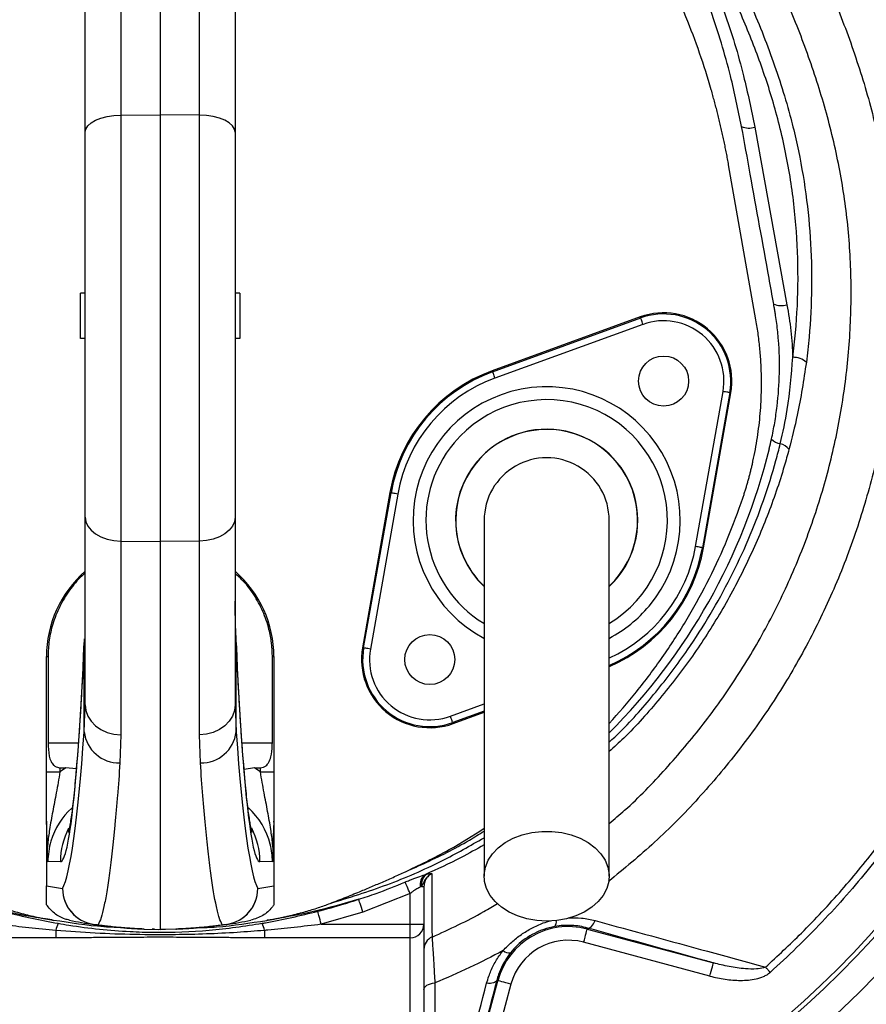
# Model space of a CAD drawing. Extents: x 36 to 632, y 43 to 1270.
# Tile 12 of 15: x 303 to 490, y 844 to 1060. Entities that reach past the tile are written whole.
import ezdxf

# ---------------------------------------------------------------- set-up
doc = ezdxf.new("R2010")
doc.units = 0
doc.layers.get('0').update_dxf_attribs({"linetype": 'CONTINUOUS'})

msp = doc.modelspace()

# ---------------------------------------------------------------- linework, layer by layer
at = {"color": 7, "linetype": 'CONTINUOUS'}
for p, q in [((334.29, 1150.03), (334.29, 1039.24)), ((325.66, 1107.68), (325.66, 1039.17)), ((342.93, 1039.17), (342.93, 1107.68)), ((317.79, 1035.39), (317.79, 1101.29)), ((350.79, 1101.29), (350.79, 1035.39)), ((325.66, 1039.17), (334.29, 1039.24)), ((325.66, 1039.17), (325.66, 945.46)), ((334.29, 1039.24), (334.29, 945.36)), ((342.93, 1039.17), (334.29, 1039.24)), ((342.93, 945.46), (342.93, 1039.17)), ((465.07, 1036.53), (472.13, 997.45)), ((317.79, 950.73), (317.79, 1035.39)), ((350.79, 1035.39), (350.79, 950.73)), ((465.32, 994.1), (459.3, 1028.24)), ((317.79, 1000.03), (316.79, 1000.03)), ((316.79, 990.03), (316.79, 1000.03)), ((351.79, 1000.03), (350.79, 1000.03)), ((351.79, 1000.03), (351.79, 990.03)), ((439.88, 994.77), (407.32, 982.92)), ((407.4, 982.7), (439.96, 994.55)), ((439.96, 994.55), (439.88, 994.77)), ((440.47, 993.14), (407.92, 981.29)), ((317.79, 990.03), (316.79, 990.03)), ((351.79, 990.03), (350.79, 990.03)), ((407.4, 982.7), (407.32, 982.92)), ((452.05, 944.26), (458.07, 978.37)), ((459.55, 978.11), (453.53, 944)), ((453.76, 943.95), (459.78, 978.07)), ((459.55, 978.11), (459.78, 978.07)), ((384.83, 956.11), (378.81, 921.99)), ((379.04, 921.95), (385.06, 956.07)), ((386.54, 955.81), (380.52, 921.69)), ((385.06, 956.07), (384.83, 956.11)), ((317.79, 909.45), (317.79, 950.73)), ((350.79, 950.73), (350.79, 909.45)), ((325.66, 945.46), (334.29, 945.36)), ((325.66, 945.46), (325.66, 902.82)), ((342.93, 945.46), (334.29, 945.36)), ((334.29, 945.36), (334.29, 860.03)), ((342.93, 902.82), (342.93, 945.46)), ((453.53, 944), (453.76, 943.95)), ((317.6, 923.92), (317.59, 923.14)), ((317.59, 903.5), (317.59, 923.14)), ((350.99, 923.14), (350.99, 923.93)), ((350.99, 903.5), (350.99, 923.14)), ((379.04, 921.95), (378.81, 921.99)), ((309.29, 894.7), (309.29, 920.03)), ((309.29, 920.03), (309.63, 920.03)), ((309.63, 920.03), (309.63, 901.03)), ((358.96, 901.03), (358.96, 920.03)), ((358.96, 920.03), (359.29, 920.03)), ((359.29, 920.03), (359.29, 894.7)), ((317.59, 903.5), (317.79, 909.45)), ((350.79, 909.45), (350.99, 903.5)), ((398.12, 906.93), (405.54, 909.63)), ((405.54, 908.03), (398.63, 905.52)), ((398.71, 905.29), (405.54, 907.78)), ((398.63, 905.52), (398.71, 905.29)), ((325.66, 902.82), (325.45, 896.67)), ((343.14, 896.67), (342.93, 902.82)), ((309.63, 901.03), (316.3, 901.03)), ((352.29, 901.03), (358.96, 901.03)), ((312.24, 895.58), (312.24, 894.7)), ((315.85, 895.33), (313.58, 895.55)), ((355.01, 895.55), (352.74, 895.22)), ((356.35, 894.7), (356.35, 895.58)), ((309.29, 894.7), (312.24, 894.7)), ((356.35, 894.7), (359.29, 894.7)), ((309.29, 883.64), (309.29, 869.62)), ((359.29, 883.64), (359.29, 869.62)), ((312.37, 874.93), (309.61, 874.88)), ((358.98, 874.88), (356.22, 874.93)), ((387.88, 872.54), (387.89, 872.55)), ((392.53, 872.05), (392.95, 872.17)), ((391.75, 869.47), (391.53, 869.35)), ((391.75, 869.47), (392.29, 869.47)), ((392.29, 869.47), (392.29, 861.14)), ((389.29, 867.88), (378.88, 863.82)), ((389.29, 861.14), (389.29, 867.88)), ((378.88, 863.82), (369.71, 861.14)), ((330.88, 860.09), (334.29, 860.03)), ((333.02, 860.04), (332.57, 860.06)), ((337.71, 860.09), (334.29, 860.03)), ((335.48, 860.04), (337.78, 860.15)), ((357.75, 862.01), (357.81, 862.02)), ((369.71, 861.14), (389.29, 861.14)), ((389.29, 858.17), (389.29, 861.14)), ((389.29, 861.14), (392.29, 861.14)), ((392.29, 861.14), (392.29, 838.71)), ((428.26, 860.32), (428.2, 860.08)), ((428.2, 860.08), (455.96, 852.65)), ((311.38, 858.17), (279.29, 858.17)), ((311.38, 859.78), (311.38, 858.17)), ((333.02, 860.04), (333.95, 860.03)), ((334.3, 860.03), (335.24, 860.04)), ((335.24, 860.04), (335.48, 860.04)), ((357.21, 859.78), (357.21, 858.17)), ((389.29, 858.17), (357.21, 858.17)), ((389.29, 835.27), (389.29, 858.17)), ((455.18, 849.75), (427.42, 857.19)), ((401.06, 820.81), (408.54, 848.73)), ((411.44, 847.96), (403.95, 820.03)), ((408.3, 848.8), (408.54, 848.73))]:
    msp.add_line(p, q, dxfattribs=at)
at = {"color": 7, "linetype": 'CONTINUOUS', "flags": 128}
for points in [[(317.79, 1035.39), (317.95, 1036.12), (318.39, 1036.83), (319.11, 1037.47), (320.09, 1038.04), (321.28, 1038.51), (322.64, 1038.87), (324.11, 1039.09), (325.66, 1039.17)], [(350.79, 1035.39), (350.64, 1036.12), (350.2, 1036.83), (349.48, 1037.47), (348.5, 1038.04), (347.31, 1038.51), (345.95, 1038.87), (344.48, 1039.09), (342.93, 1039.17)], [(440.47, 993.14), (440.37, 993.41), (440.28, 993.67), (440.19, 993.91), (440.11, 994.13), (440.05, 994.3), (440, 994.43), (439.97, 994.52), (439.96, 994.55)], [(407.92, 981.29), (407.82, 981.56), (407.72, 981.82), (407.64, 982.07), (407.56, 982.28), (407.49, 982.45), (407.45, 982.59), (407.42, 982.67), (407.4, 982.7)], [(459.55, 978.11), (459.51, 978.12), (459.43, 978.13), (459.29, 978.16), (459.1, 978.19), (458.88, 978.23), (458.63, 978.27), (458.35, 978.32), (458.07, 978.37)], [(386.54, 955.81), (386.25, 955.86), (385.98, 955.91), (385.72, 955.95), (385.5, 955.99), (385.32, 956.02), (385.18, 956.05), (385.09, 956.06), (385.06, 956.07)], [(317.79, 950.73), (317.95, 949.71), (318.39, 948.73), (319.11, 947.83), (320.09, 947.04), (321.28, 946.38), (322.64, 945.89), (324.11, 945.58), (325.66, 945.46)], [(350.79, 950.73), (350.64, 949.71), (350.2, 948.73), (349.48, 947.83), (348.5, 947.04), (347.31, 946.38), (345.95, 945.89), (344.48, 945.58), (342.93, 945.46)], [(453.53, 944), (453.5, 944), (453.41, 944.02), (453.27, 944.04), (453.09, 944.07), (452.87, 944.11), (452.61, 944.16), (452.34, 944.21), (452.05, 944.26)], [(380.52, 921.69), (380.24, 921.74), (379.96, 921.79), (379.71, 921.84), (379.49, 921.88), (379.3, 921.91), (379.16, 921.93), (379.08, 921.95), (379.04, 921.95)], [(317.79, 909.45), (317.95, 908.17), (318.39, 906.94), (319.11, 905.8), (320.09, 904.8), (321.28, 903.97), (322.64, 903.36), (324.11, 902.96), (325.66, 902.82)], [(350.79, 909.45), (350.64, 908.17), (350.2, 906.94), (349.48, 905.8), (348.5, 904.8), (347.31, 903.97), (345.95, 903.36), (344.48, 902.96), (342.93, 902.82)], [(398.63, 905.52), (398.62, 905.55), (398.59, 905.63), (398.54, 905.76), (398.48, 905.94), (398.4, 906.15), (398.31, 906.39), (398.22, 906.65), (398.12, 906.93)], [(419.29, 861.85), (417.09, 861.98), (414.94, 862.36), (412.9, 862.98), (411.03, 863.83), (409.38, 864.88), (407.98, 866.12), (406.87, 867.49), (406.09, 868.98), (405.64, 870.53), (405.56, 872.12), (405.82, 873.7), (406.44, 875.22), (407.39, 876.66), (408.64, 877.97), (410.18, 879.11), (411.95, 880.07), (413.91, 880.81), (416, 881.31), (418.19, 881.56), (420.4, 881.56), (422.59, 881.31), (424.68, 880.81), (426.64, 880.07), (428.41, 879.11), (429.95, 877.97), (431.2, 876.66), (432.15, 875.22), (432.77, 873.7), (433.03, 872.12), (432.94, 870.53), (432.5, 868.98), (431.72, 867.49), (430.61, 866.12), (429.21, 864.88), (427.55, 863.83), (425.68, 862.98), (423.65, 862.36), (421.5, 861.98), (419.29, 861.85)], [(389.29, 867.88), (389.11, 868.29), (388.93, 868.68), (388.75, 869.06), (388.59, 869.42), (388.45, 869.73), (388.32, 870.01), (388.22, 870.24), (388.13, 870.42)], [(378.88, 863.82), (378.71, 864.32), (378.55, 864.81), (378.4, 865.27), (378.26, 865.68), (378.15, 866.03), (378.05, 866.32), (377.99, 866.52), (377.95, 866.64)], [(369.71, 861.14), (369.58, 861.65), (369.45, 862.15), (369.33, 862.62), (369.22, 863.04), (369.13, 863.4), (369.06, 863.68), (369, 863.89), (368.97, 864.01)], [(427.42, 857.19), (427.57, 857.75), (427.72, 858.28), (427.85, 858.78), (427.97, 859.22), (428.06, 859.58), (428.14, 859.85), (428.18, 860.02), (428.2, 860.08)], [(428.26, 860.32), (428.46, 860.31), (428.67, 860.37), (428.89, 860.49), (429.11, 860.68), (429.33, 860.92), (429.55, 861.22), (429.75, 861.56), (429.94, 861.95)], [(455.18, 849.75), (455.33, 850.31), (455.47, 850.85), (455.61, 851.34), (455.72, 851.78), (455.82, 852.14), (455.89, 852.41), (455.94, 852.58), (455.96, 852.65)], [(468.44, 850.57), (468.3, 850.72), (468.17, 850.87), (468.03, 851.02), (467.9, 851.17), (467.77, 851.31), (467.65, 851.45), (467.52, 851.59), (467.41, 851.72)], [(392.29, 846.78), (392.34, 847.04), (392.47, 847.28), (392.68, 847.51), (392.97, 847.72), (393.33, 847.9), (393.75, 848.05), (394.21, 848.16), (394.7, 848.23)], [(408.3, 848.8), (408.21, 848.63), (408.06, 848.47), (407.85, 848.35), (407.58, 848.25), (407.26, 848.18), (406.9, 848.14), (406.5, 848.14), (406.09, 848.17)], [(411.44, 847.96), (410.88, 848.11), (410.34, 848.25), (409.84, 848.39), (409.41, 848.5), (409.05, 848.6), (408.78, 848.67), (408.6, 848.72), (408.54, 848.73)]]:
    msp.add_lwpolyline(points, dxfattribs=at)
at = {"color": 7, "linetype": 'CONTINUOUS'}
for centre, radius in [((334.29, 1000.03), 258.01), ((334.29, 1000.03), 217.51), ((334.29, 1000.03), 211.5), ((334.29, 1000.03), 210.5), ((445.01, 980.67), 5.5), ((393.58, 919.39), 5.5)]:
    msp.add_circle(centre, radius, dxfattribs=at)
for centre, radius, start, end in [((463.81, 1040.32), 4, 245.4424, 288.4011), ((470.88, 1001.46), 4.2, 246.6071, 287.2557), ((445.01, 980.67), 15, 350, 110), ((445.01, 980.67), 14.76, 350, 110), ((445.01, 980.67), 13.26, 350, 110), ((473.55, 981.67), 4.22, 47.7623, 91.8517), ((419.29, 950.03), 35, 110, 170), ((419.29, 950.03), 34.76, 110, 170), ((419.29, 950.03), 33.26, 110, 170), ((419.29, 950.03), 29.38, 320, 241.9541), ((419.29, 950.03), 26.55, 301.3726, 140), ((419.29, 950.03), 20, 313.7051, 180), ((419.29, 950.03), 20.04, 313.7045, 140), ((419.29, 950.03), 26.55, 140, 238.5851), ((471.2, 970.14), 3.34, 222.567, 260.7928), ((470.17, 964), 2.89, 33.5958, 80.1245), ((338.57, 997.61), 133.53, 315.0346, 346.2206), ((419.29, 950.03), 20.04, 140, 226.5953), ((419.29, 950.03), 13.75, 0, 180.042), ((419.29, 950.03), 20, 180, 226.4647), ((419.29, 950.03), 34.76, 293.3373, 350), ((419.29, 950.03), 35, 293.2388, 350), ((419.29, 950.03), 33.26, 294.551, 350), ((334.29, 920.03), 25, 131.2999, 180), ((334.29, 920.03), 25, 0, 48.7001), ((419.29, 950.03), 29.38, 298.0492, 320), ((393.58, 919.39), 15, 170, 290), ((393.58, 919.39), 14.76, 170, 290), ((393.58, 919.39), 13.26, 170, 290), ((325.22, 904.33), 7.67, 186.2653, 271.6939), ((343.37, 904.33), 7.67, 268.3061, 353.7347), ((328.38, 874.93), 16.01, 152.6022, 180.0038), ((340.21, 874.93), 16.01, 359.996, 27.338), ((394.18, 869.91), 2.71, 127.5531, 191.8204), ((394.52, 869.85), 2.8, 124.0167, 187.8203), ((326.3, 960.03), 92, 259.3465, 261.5733), ((320.84, 869.07), 8.02, 180.2932, 268.8281), ((320.82, 869.02), 7.99, 179.9572, 261.5497), ((347.75, 869.07), 8.02, 271.1719, 359.7068), ((347.77, 869.02), 7.99, 278.4503, 0.0428), ((342.29, 960.03), 92, 278.4267, 280.6535), ((317.44, 858.8), 6.15, 155.4634, 170.8148), ((334.29, 960.03), 100, 258.5049, 261.5733), ((320.49, 866.88), 5.83, 261.5823, 271.7552), ((331.02, 868.09), 8, 267.9574, 269), ((348.1, 866.88), 5.83, 268.2448, 278.4177), ((334.29, 960.03), 100, 278.4267, 281.4951), ((351.15, 858.8), 6.15, 9.1852, 24.5366), ((389.31, 861.15), 2.99, 269.7213, 359.7185), ((424.04, 844.58), 16.05, 75, 165), ((419.75, 861.67), 1.67, 322.7336, 10.3436), ((395.29, 855.6), 3, 113.7111, 179.9837), ((424.04, 844.58), 13.05, 75, 165), ((411.07, 856.77), 1.92, 226.4355, 278.1175)]:
    msp.add_arc(centre, radius, start, end, dxfattribs=at)
for centre, major_axis, ratio, start_param, end_param in [((312.36, 1041.03), (0, 166.11), 0.044737, 3.142374, 3.923305), ((356.23, 1041.03), (0, 166.11), 0.044737, 2.359881, 3.140812), ((311.97, 1110.03), (0, 241.75), 0.044737, 3.219952, 3.688113), ((356.62, 1110.03), (0, 241.75), 0.044737, 2.595073, 3.063233), ((792.61, 901.03), (572.9, 0), 0.017455, 3.717878, 3.722153), ((325.8, 874.88), (24.04, 0.33), 0.99822, 2.090362, 2.156364), ((-124.02, 901.03), (572.9, 0), 0.017455, 5.702625, 5.7069), ((342.79, 874.88), (24.04, -0.33), 0.99822, 0.985229, 1.051231), ((325.66, 874.88), (16.05, 0.23), 0.996836, 2.296181, 2.839024), ((342.93, 874.88), (16.05, -0.23), 0.996836, 0.257981, 0.850576), ((325.66, 874.88), (16.05, 0.23), 0.996836, 2.839024, 3.127385), ((342.93, 874.88), (16.05, -0.23), 0.996836, 0.014207, 0.257981)]:
    msp.add_ellipse(centre, major_axis=major_axis, ratio=ratio, start_param=start_param, end_param=end_param, dxfattribs=at)
for points, knots in [([(433.04, 883.34), (434.18, 884.29), (438.6, 888), (445.57, 895.28), (453.87, 905.06), (461.34, 915.61), (467.95, 926.83), (473.65, 938.66), (478.35, 950.91), (482.02, 963.52), (484.58, 976.41), (486.06, 989.5), (486.4, 1002.67), (485.62, 1015.73), (483.62, 1028.6), (480.52, 1041.19), (476.49, 1053.52), (471.47, 1066.01), (465.44, 1078.6), (458.28, 1091.18), (450.26, 1103.22), (441.56, 1114.45), (432.25, 1124.83), (422.4, 1134.37), (411.91, 1143.23), (400.84, 1151.31), (390.51, 1157.83), (381.04, 1162.9), (372.54, 1166.63), (363.77, 1169.67), (357.35, 1171.29), (353.89, 1171.94), (353.47, 1172.02)], [0, 0, 0, 0, 0.012243, 0.047476, 0.082711, 0.117826, 0.153727, 0.189755, 0.225782, 0.261682, 0.297697, 0.333847, 0.369988, 0.405992, 0.441442, 0.477007, 0.512617, 0.548131, 0.58774, 0.627448, 0.667153, 0.706756, 0.744251, 0.781886, 0.819565, 0.857192, 0.89468, 0.920099, 0.945599, 0.971072, 0.996452, 1, 1, 1, 1]), ([(462.15, 1036.69), (461.39, 1040.4), (459.61, 1049.01), (455.54, 1062.25), (449.94, 1076.29), (443.14, 1089.83), (435.19, 1102.76), (426.12, 1114.99), (415.99, 1126.46), (404.91, 1137.06), (394.28, 1145.73), (387.17, 1150.57), (384.3, 1152.52)], [0, 0, 0, 0, 0.080026, 0.185802, 0.291954, 0.398106, 0.503881, 0.609802, 0.716102, 0.822402, 0.928322, 1, 1, 1, 1]), ([(529.3, 1041.18), (528.5, 1044.67), (526.74, 1052.4), (523.13, 1064.14), (518.54, 1076.36), (513.15, 1088.25), (506.57, 1100.57), (498.6, 1113.16), (489.1, 1125.82), (479.98, 1136.16), (472.59, 1143.56), (468.75, 1147.06), (467.29, 1148.38)], [0, 0, 0, 0, 0.085386, 0.188809, 0.292454, 0.396099, 0.499522, 0.625036, 0.75075, 0.876265, 0.953065, 1, 1, 1, 1]), ([(468.41, 1149.63), (470.39, 1147.86), (472.33, 1146.04), (476.14, 1142.33), (478, 1140.45), (483.46, 1134.69), (486.93, 1130.73), (496.87, 1118.45), (502.85, 1109.77), (510.82, 1095.95), (513.28, 1091.26), (517.83, 1081.73), (519.9, 1076.88), (523.68, 1067.03), (525.38, 1062.03), (527.63, 1054.4), (528.33, 1051.84), (529.64, 1046.68), (530.24, 1044.09), (530.79, 1041.49)], [0, 0, 0, 0, 0.0625, 0.0625, 0.125, 0.125, 0.25, 0.25, 0.5, 0.5, 0.625, 0.625, 0.75, 0.75, 0.875, 0.875, 0.9375, 0.9375, 1, 1, 1, 1]), ([(459.3, 1028.24), (459.22, 1028.67), (459.07, 1029.52), (458.82, 1030.8), (458.57, 1032.08), (458.31, 1033.35), (458.04, 1034.63), (457.75, 1035.9), (457.46, 1037.16), (457.16, 1038.43), (456.84, 1039.69), (456.52, 1040.96), (456.18, 1042.22), (455.84, 1043.47), (454.83, 1047.03), (452.99, 1052.84), (449.99, 1060.8), (446.58, 1068.59), (442.75, 1076.2), (438.52, 1083.6), (433.89, 1090.77), (428.88, 1097.7), (423.5, 1104.35), (417.78, 1110.72), (411.71, 1116.77), (405.33, 1122.49), (400.23, 1126.58), (396.63, 1129.28), (394.64, 1130.72), (392.63, 1132.13), (390.61, 1133.51), (388.56, 1134.85), (386.49, 1136.17), (385.09, 1137.02), (384.39, 1137.45)], [0, 0, 0, 0, 0.009539, 0.019075, 0.02861, 0.038144, 0.047677, 0.057211, 0.066746, 0.076283, 0.085822, 0.095364, 0.104909, 0.114459, 0.124013, 0.186218, 0.248355, 0.310652, 0.373016, 0.435522, 0.497964, 0.560535, 0.623167, 0.685915, 0.748593, 0.811367, 0.874209, 0.892205, 0.910185, 0.928154, 0.946115, 0.964074, 0.982034, 1, 1, 1, 1]), ([(430.56, 1138.18), (433.66, 1135.32), (439.87, 1129.58), (448.99, 1119.65), (457.93, 1108.51), (466.45, 1096.05), (474.03, 1082.99), (480.42, 1069.84), (485.71, 1056.71), (489.96, 1043.68), (493.19, 1030.37), (495.3, 1016.74), (496.14, 1002.87), (495.77, 988.86), (494.21, 974.93), (491.48, 961.23), (487.59, 947.84), (482.59, 934.83), (476.53, 922.27), (469.51, 910.37), (461.56, 899.19), (452.76, 888.77), (443.26, 879.1), (436.31, 873.38), (432.87, 870.55)], [0, 0, 0, 0, 0.041388, 0.082778, 0.131939, 0.181238, 0.230544, 0.279714, 0.324365, 0.369142, 0.413871, 0.458456, 0.504049, 0.549815, 0.595591, 0.641196, 0.686556, 0.732077, 0.777599, 0.822959, 0.867334, 0.91186, 0.956385, 1, 1, 1, 1]), ([(473.41, 985.89), (473.62, 987.69), (474.29, 993.43), (474.72, 1003.17), (474.27, 1015.16), (472.73, 1027.19), (470.15, 1038.86), (466.65, 1049.97), (462.49, 1060.54), (457.64, 1070.98), (452.15, 1081.25), (446.04, 1091.35), (441.46, 1097.77), (439.18, 1100.98)], [0, 0, 0, 0, 0.044444, 0.141281, 0.238114, 0.337805, 0.437499, 0.529606, 0.621846, 0.714024, 0.809327, 0.904705, 1, 1, 1, 1]), ([(439.18, 1100.98), (441.71, 1096.88), (446.79, 1088.69), (453.16, 1075.6), (458.53, 1061.98), (462.52, 1048.88), (464.29, 1040.3), (465.07, 1036.53)], [0, 0, 0, 0, 0.205834, 0.411668, 0.622878, 0.834088, 1, 1, 1, 1]), ([(441.54, 1102.03), (444.27, 1098.19), (449.76, 1090.48), (456.97, 1078.29), (463.35, 1065.65), (468.71, 1052.61), (472.11, 1041.97), (474.56, 1032.16), (476.23, 1023.19), (477.38, 1012.26), (477.67, 1001.28), (477.23, 992.11), (476.6, 986.64), (476.39, 984.8)], [0, 0, 0, 0, 0.112037, 0.224543, 0.337106, 0.449416, 0.561286, 0.604224, 0.691895, 0.779822, 0.867766, 0.955458, 1, 1, 1, 1]), ([(469.22, 997.61), (468.87, 999.51), (467.16, 1009.04), (464.8, 1022.06), (462.79, 1033.18), (462.15, 1036.69)], [0, 0, 0, 0, 0.146169, 0.730844, 1, 1, 1, 1]), ([(468.73, 967.88), (468.99, 969.08), (469.23, 970.28), (469.63, 972.7), (469.81, 973.91), (470.25, 977.56), (470.42, 979.98), (470.52, 984.83), (470.45, 987.26), (470.17, 990.89), (470.05, 992.1), (469.82, 993.91), (469.73, 994.52), (469.59, 995.42), (469.54, 995.73), (469.47, 996.18), (469.44, 996.33), (469.39, 996.63), (469.37, 996.78), (469.34, 996.93)], [0, 0, 0, 0, 0.125, 0.125, 0.25, 0.25, 0.5, 0.5, 0.75, 0.75, 0.875, 0.875, 0.9375, 0.9375, 0.96875, 0.96875, 0.984375, 0.984375, 1, 1, 1, 1]), ([(469.34, 996.93), (469.34, 996.93), (469.27, 997.16), (469.25, 997.38), (469.22, 997.61)], [0, 0, 0, 0, 0.000077, 1, 1, 1, 1]), ([(472.13, 997.45), (472.45, 995.54), (473.1, 991.71), (473.31, 987.83), (473.41, 985.89)], [0, 0, 0, 0, 0.498816, 1, 1, 1, 1]), ([(462.07, 953.86), (462.16, 954.14), (462.35, 954.68), (462.62, 955.51), (462.89, 956.33), (463.14, 957.16), (463.38, 957.99), (463.62, 958.82), (463.85, 959.65), (464.06, 960.49), (464.27, 961.33), (464.47, 962.17), (464.99, 964.46), (465.69, 968.22), (466.31, 973.53), (466.58, 978.89), (466.51, 983.04), (466.33, 985.93), (466.2, 987.57), (466.03, 989.21), (465.83, 990.84), (465.59, 992.47), (465.41, 993.56), (465.32, 994.1)], [0, 0, 0, 0, 0.021224, 0.0424352, 0.0636362, 0.0848294, 0.1060174, 0.1272025, 0.1483873, 0.1695743, 0.1907659, 0.2119646, 0.2331729, 0.3633143, 0.4933832, 0.6255694, 0.757735, 0.7981351, 0.8385033, 0.8788567, 0.9192126, 0.959588, 1, 1, 1, 1]), ([(470.66, 966.84), (471.22, 969.35), (472.62, 975.62), (473.12, 982.04), (473.41, 985.89)], [0, 0, 0, 0, 0.399668, 1, 1, 1, 1]), ([(476.39, 984.8), (475.8, 980.9), (474.83, 974.43), (473.21, 968.11), (472.57, 965.59)], [0, 0, 0, 0, 0.602635, 1, 1, 1, 1]), ([(433.04, 901.21), (433.85, 901.97), (437.53, 905.39), (443.36, 912.16), (449.95, 920.81), (455.35, 929.28), (459.8, 937.36), (463.71, 945.73), (467.04, 954.34), (469.28, 961.43), (470.35, 965.62), (470.66, 966.84)], [0, 0, 0, 0, 0.042823, 0.194917, 0.346477, 0.466846, 0.587344, 0.707716, 0.829137, 0.950558, 1, 1, 1, 1]), ([(472.57, 965.59), (472.23, 964.37), (470.86, 959.43), (467.91, 950.9), (463.28, 940.21), (457.78, 929.91), (451.46, 920.05), (444.26, 910.76), (438.1, 903.75), (434.11, 900.11), (433.04, 899.13)], [0, 0, 0, 0, 0.0488594, 0.1978513, 0.3473056, 0.4967398, 0.6457041, 0.7951093, 0.9450318, 1, 1, 1, 1]), ([(467.41, 851.72), (470.07, 854.19), (475.91, 859.6), (484.29, 868.63), (492.55, 878.69), (500.14, 889.27), (507.48, 901.07), (514.37, 914.18), (520.56, 928.6), (525, 941.7), (527.75, 951.85), (528.88, 957.02), (529.3, 958.89)], [0, 0, 0, 0, 0.086597, 0.189857, 0.293337, 0.396817, 0.500076, 0.624634, 0.749386, 0.873944, 0.95417, 1, 1, 1, 1]), ([(530.79, 958.58), (530.24, 955.98), (529.64, 953.39), (528.34, 948.24), (527.64, 945.69), (525.4, 938.1), (523.71, 933.11), (518.07, 918.37), (513.54, 908.86), (502.92, 890.45), (496.94, 881.76), (486.99, 869.48), (483.51, 865.51), (478.03, 859.75), (476.16, 857.86), (472.36, 854.16), (470.42, 852.34), (468.44, 850.57)], [0, 0, 0, 0, 0.0625, 0.0625, 0.125, 0.125, 0.25, 0.25, 0.5, 0.5, 0.75, 0.75, 0.875, 0.875, 0.9375, 0.9375, 1, 1, 1, 1]), ([(433.04, 905.33), (435.08, 907.63), (439.2, 912.29), (444.8, 919.83), (449.98, 927.8), (454.61, 936.16), (458.72, 944.84), (460.95, 950.85), (462.07, 953.86)], [0, 0, 0, 0, 0.161679, 0.3276208, 0.4942192, 0.6622517, 0.8308152, 1, 1, 1, 1]), ([(405.54, 950.03), (405.54, 949.83), (405.54, 949.41), (405.54, 948.69), (405.54, 947.73), (405.54, 946.5), (405.54, 944.93), (405.54, 942.99), (405.54, 940.4), (405.54, 936.79), (405.54, 931.96), (405.54, 925.85), (405.54, 918.74), (405.54, 910.72), (405.54, 901.88), (405.54, 892.35), (405.54, 882.22), (405.54, 875.26), (405.54, 871.72)], [0, 0, 0, 0, 0.045521, 0.094717, 0.147611, 0.204275, 0.251456, 0.300858, 0.352419, 0.406213, 0.470225, 0.53729, 0.607172, 0.679907, 0.755587, 0.834151, 0.915609, 1, 1, 1, 1]), ([(433.04, 871.72), (433.04, 875.06), (433.04, 881.69), (433.04, 891.45), (433.04, 900.83), (433.04, 909.74), (433.04, 918.04), (433.04, 925.56), (433.04, 931.89), (433.04, 936.98), (433.04, 940.84), (433.04, 943.69), (433.04, 946.02), (433.04, 947.76), (433.04, 949.05), (433.04, 949.71), (433.04, 950.03)], [0, 0, 0, 0, 0.079644, 0.158009, 0.235124, 0.311014, 0.385614, 0.459005, 0.531252, 0.593311, 0.65426, 0.714301, 0.773508, 0.85087, 0.926319, 1, 1, 1, 1]), ([(317.79, 938.36), (317.56, 938.17), (316.25, 937.11), (314.3, 934.67), (312.1, 931.11), (310.64, 927.37), (309.79, 923.65), (309.68, 921.23), (309.63, 920.03)], [0, 0, 0, 0, 0.043217, 0.245295, 0.447595, 0.649895, 0.824947, 1, 1, 1, 1]), ([(358.96, 920.03), (358.92, 921.04), (358.85, 923.06), (358.21, 926.42), (356.98, 930.04), (354.96, 933.72), (352.87, 936.52), (351.3, 937.88), (350.79, 938.32)], [0, 0, 0, 0, 0.1467482, 0.2934963, 0.4963853, 0.6992733, 0.9021399, 1, 1, 1, 1]), ([(351, 923.93), (350.97, 924.63), (350.87, 926.71), (350.81, 929.49), (350.8, 931.63), (350.8, 932.23)], [0, 0, 0, 0, 0.264324, 0.794432, 1, 1, 1, 1]), ([(317.6, 923.87), (317.56, 922.99), (317.44, 920.45), (317.24, 916.44), (317, 911.92), (316.75, 907.66), (316.49, 903.67), (316.23, 899.97), (315.96, 896.55), (315.7, 893.44), (315.43, 890.65), (315.16, 888.19), (314.91, 886.07), (314.66, 884.32), (314.45, 883), (314.28, 882.09), (314.17, 881.56), (314.11, 881.31), (314.12, 881.34), (314.12, 881.35)], [0, 0, 0, 0, 0.036876, 0.106481, 0.175978, 0.245315, 0.31445, 0.383324, 0.451858, 0.519941, 0.587419, 0.65407, 0.719576, 0.783477, 0.845123, 0.896557, 0.94352, 0.985477, 1, 1, 1, 1]), ([(354.47, 881.34), (354.47, 881.35), (354.47, 881.36), (354.39, 881.67), (354.27, 882.27), (354.1, 883.2), (353.9, 884.48), (353.68, 886.11), (353.44, 888.11), (353.18, 890.45), (352.92, 893.13), (352.66, 896.14), (352.4, 899.47), (352.14, 903.09), (351.88, 907), (351.63, 911.19), (351.39, 915.65), (351.18, 919.89), (351.05, 922.7), (350.99, 923.87)], [0, 0, 0, 0, 0.026859, 0.068349, 0.114911, 0.166308, 0.22198, 0.28118, 0.343135, 0.407161, 0.472714, 0.539383, 0.60687, 0.674962, 0.743505, 0.81239, 0.881536, 0.950885, 1, 1, 1, 1]), ([(309.63, 901.03), (309.67, 900.05), (309.71, 898.63), (310.22, 897.03), (310.75, 896.23), (311.37, 895.78), (311.86, 895.61), (312.15, 895.59), (312.24, 895.58)], [0, 0, 0, 0, 0.42516, 0.61398, 0.77077, 0.874044, 0.960867, 1, 1, 1, 1]), ([(356.35, 895.58), (356.57, 895.61), (357.01, 895.67), (357.65, 896.06), (358.27, 896.8), (358.8, 898.27), (358.94, 899.8), (358.95, 900.83), (358.96, 901.03)], [0, 0, 0, 0, 0.0969935, 0.1933788, 0.3304691, 0.5488874, 0.9114298, 1, 1, 1, 1]), ([(325.45, 896.67), (325.27, 894.12), (325.08, 891.71), (324.8, 888.27), (324.71, 887.16), (324.52, 885), (324.42, 883.95), (323.94, 878.89), (323.55, 875.38), (322.95, 870.9), (322.75, 869.54), (322.44, 867.7), (322.34, 867.12), (322.14, 866.03), (322.03, 865.52), (321.51, 863.15), (321.1, 861.82), (320.67, 861.05)], [0, 0, 0, 0, 0.125, 0.125, 0.1875, 0.1875, 0.25, 0.25, 0.5, 0.5, 0.625, 0.625, 0.6875, 0.6875, 0.75, 0.75, 1, 1, 1, 1]), ([(347.92, 861.05), (347.71, 861.43), (347.49, 861.96), (347.18, 862.96), (347.08, 863.33), (346.87, 864.14), (346.76, 864.58), (346.25, 866.94), (345.84, 869.38), (345.24, 873.85), (345.04, 875.48), (344.75, 878.13), (344.65, 879.04), (344.45, 880.95), (344.36, 881.93), (343.88, 887.01), (343.5, 891.58), (343.14, 896.67)], [0, 0, 0, 0, 0.125, 0.125, 0.1875, 0.1875, 0.25, 0.25, 0.5, 0.5, 0.625, 0.625, 0.6875, 0.6875, 0.75, 0.75, 1, 1, 1, 1]), ([(309.29, 883.64), (309.29, 885.33), (309.29, 887.09), (309.29, 889.42), (309.29, 889.89), (309.29, 890.83), (309.29, 891.31), (309.29, 892.75), (309.29, 893.71), (309.29, 894.7)], [0, 0, 0, 0, 0.5, 0.5, 0.625, 0.625, 0.75, 0.75, 1, 1, 1, 1]), ([(312.24, 894.7), (312.12, 893.91), (311.86, 892.35), (311.33, 889.41), (310.64, 885.95), (309.98, 882.28), (309.64, 879.68), (309.53, 878.37), (309.51, 878.12)], [0, 0, 0, 0, 0.134347, 0.268882, 0.515225, 0.762062, 0.955503, 1, 1, 1, 1]), ([(359.08, 878.12), (359.06, 878.37), (358.95, 879.68), (358.61, 882.28), (357.95, 885.95), (357.26, 889.41), (356.73, 892.35), (356.47, 893.91), (356.35, 894.7)], [0, 0, 0, 0, 0.044497, 0.237938, 0.484775, 0.731118, 0.865653, 1, 1, 1, 1]), ([(359.29, 894.7), (359.29, 893.71), (359.29, 892.75), (359.29, 891.31), (359.29, 890.83), (359.29, 889.89), (359.29, 889.42), (359.29, 887.09), (359.29, 885.33), (359.29, 883.64)], [0, 0, 0, 0, 0.25, 0.25, 0.375, 0.375, 0.5, 0.5, 1, 1, 1, 1]), ([(309.51, 878.12), (309.49, 878.94), (309.43, 880.57), (309.36, 882.34), (309.32, 883.42), (309.31, 883.72), (309.3, 883.78), (309.3, 883.8), (309.3, 883.79), (309.3, 883.78), (309.3, 883.76), (309.3, 883.72), (309.29, 883.68), (309.29, 883.65), (309.29, 883.64)], [0, 0, 0, 0, 0.3941256, 0.788824, 0.9222312, 0.9580565, 0.9661944, 0.9729341, 0.9764034, 0.9799016, 0.9829373, 0.9875625, 0.9967046, 1, 1, 1, 1]), ([(359.29, 883.64), (359.29, 883.67), (359.29, 883.71), (359.29, 883.76), (359.29, 883.78), (359.29, 883.79), (359.29, 883.8), (359.29, 883.77), (359.28, 883.59), (359.24, 882.66), (359.17, 880.82), (359.11, 879.08), (359.08, 878.12)], [0, 0, 0, 0, 0.012381, 0.016903, 0.020091, 0.023296, 0.027091, 0.03358, 0.054177, 0.149756, 0.529054, 1, 1, 1, 1]), ([(387.89, 872.55), (391.26, 874.16), (397.33, 877.05), (403.01, 880.65), (405.54, 882.26)], [0, 0, 0, 0, 0.55464, 1, 1, 1, 1]), ([(371.68, 865.73), (375.87, 867.04), (384.25, 869.64), (395.58, 874.53), (402.46, 878.44), (405.54, 880.19)], [0, 0, 0, 0, 0.355353, 0.711456, 1, 1, 1, 1]), ([(387.89, 872.55), (389.32, 873.18), (394.22, 875.34), (400.18, 878.29), (404.46, 880.98), (405.54, 881.66)], [0, 0, 0, 0, 0.235845, 0.807233, 1, 1, 1, 1]), ([(309.61, 874.88), (309.61, 874.88), (309.58, 875.95), (309.54, 877.04), (309.51, 878.12)], [0, 0, 0, 0, 0.006433, 1, 1, 1, 1]), ([(359.08, 878.12), (359.05, 877.04), (359.01, 875.95), (358.98, 874.88), (358.98, 874.88)], [0, 0, 0, 0, 0.993567, 1, 1, 1, 1]), ([(405.54, 878.63), (403.86, 877.67), (399.64, 875.26), (395.2, 873.26), (392.53, 872.05)], [0, 0, 0, 0, 0.399365, 1, 1, 1, 1]), ([(378.57, 868.49), (378.99, 868.67), (380.3, 869.21), (382.5, 870.15), (385.18, 871.32), (386.98, 872.13), (387.88, 872.54)], [0, 0, 0, 0, 0.134391, 0.418341, 0.706868, 1, 1, 1, 1]), ([(388.13, 870.42), (388.47, 870.56), (389.41, 870.96), (390.93, 871.5), (392.02, 871.88), (392.53, 872.05)], [0, 0, 0, 0, 0.221219, 0.629109, 1, 1, 1, 1]), ([(394.02, 872.27), (394.02, 872.27), (393.99, 872.26), (393.75, 872.14), (393.45, 871.95), (393.09, 871.63), (392.8, 871.31), (392.41, 870.76), (392.1, 870.09), (391.85, 869.66), (391.75, 869.47)], [0, 0, 0, 0, 0.003678, 0.028035, 0.199677, 0.26584, 0.398445, 0.530976, 0.796973, 1, 1, 1, 1]), ([(394.02, 872.27), (393.92, 872.22), (393.52, 872.01), (392.92, 871.45), (392.39, 870.52), (392.33, 869.82), (392.29, 869.47)], [0, 0, 0, 0, 0.096873, 0.394342, 0.696268, 1, 1, 1, 1]), ([(392.95, 872.17), (393.14, 872.21), (393.49, 872.29), (393.8, 872.31), (393.94, 872.3), (393.99, 872.29), (394.01, 872.28), (394.01, 872.28), (394.02, 872.28), (394.02, 872.27), (394.02, 872.27)], [0, 0, 0, 0, 0.373727, 0.680008, 0.88258, 0.927802, 0.957274, 0.975591, 0.994624, 1, 1, 1, 1]), ([(394.02, 872.27), (394.02, 870.22), (394.02, 867.04), (394.03, 863.7), (394.04, 861.47), (394.06, 859.63), (394.08, 858.77), (394.09, 858.34)], [0, 0, 0, 0, 0.313351, 0.484994, 0.656686, 0.828317, 1, 1, 1, 1]), ([(309.29, 865.45), (309.29, 865.59), (309.29, 865.76), (309.29, 866.12), (309.29, 866.33), (309.29, 866.69), (309.29, 866.81), (309.29, 867.1), (309.29, 867.26), (309.29, 867.53), (309.29, 867.63), (309.29, 867.85), (309.29, 867.97), (309.29, 868.17), (309.29, 868.24), (309.29, 868.4), (309.29, 868.49), (309.29, 868.69), (309.29, 868.8), (309.29, 869.03), (309.29, 869.11), (309.29, 869.27), (309.29, 869.33), (309.29, 869.46), (309.29, 869.54), (309.29, 869.62)], [0, 0, 0, 0, 0.25, 0.25, 0.5, 0.5, 0.625, 0.625, 0.75, 0.75, 0.8125, 0.8125, 0.875, 0.875, 0.90625, 0.90625, 0.9375, 0.9375, 0.96875, 0.96875, 0.984375, 0.984375, 0.992187, 0.992187, 1, 1, 1, 1]), ([(359.29, 869.62), (359.29, 869.54), (359.29, 869.46), (359.29, 869.32), (359.29, 869.26), (359.29, 869.11), (359.29, 869.02), (359.29, 868.8), (359.29, 868.69), (359.29, 868.49), (359.29, 868.4), (359.29, 868.24), (359.29, 868.17), (359.29, 867.96), (359.29, 867.85), (359.29, 867.63), (359.29, 867.53), (359.29, 867.26), (359.29, 867.1), (359.29, 866.81), (359.29, 866.68), (359.29, 866.32), (359.29, 866.12), (359.29, 865.76), (359.29, 865.59), (359.29, 865.45)], [0, 0, 0, 0, 0.007812, 0.007812, 0.015625, 0.015625, 0.03125, 0.03125, 0.0625, 0.0625, 0.09375, 0.09375, 0.125, 0.125, 0.1875, 0.1875, 0.25, 0.25, 0.375, 0.375, 0.5, 0.5, 0.75, 0.75, 1, 1, 1, 1]), ([(377.95, 866.64), (379.24, 867.06), (382.68, 868.19), (386.04, 869.56), (388.13, 870.42)], [0, 0, 0, 0, 0.3742472, 1, 1, 1, 1]), ([(391.53, 869.35), (391.28, 869.22), (390.75, 868.95), (389.92, 868.43), (389.46, 868.03), (389.29, 867.88)], [0, 0, 0, 0, 0.374335, 0.771937, 1, 1, 1, 1]), ([(310.84, 862.01), (310.84, 862.01), (309.9, 862.24), (305.08, 862.85), (298.8, 864.31), (293.37, 865.86), (290.64, 866.64)], [0, 0, 0, 0, 0.000004, 0.193054, 0.595795, 1, 1, 1, 1]), ([(377.95, 866.64), (374.68, 865.63), (371.36, 864.73), (366.32, 863.57), (364.63, 863.22), (361.22, 862.57), (359.52, 862.28), (357.81, 862.02)], [0, 0, 0, 0, 0.5, 0.5, 0.75, 0.75, 1, 1, 1, 1]), ([(368.97, 864.01), (370.9, 864.53), (373.92, 865.34), (376.89, 866.29), (377.95, 866.64)], [0, 0, 0, 0, 0.641626, 1, 1, 1, 1]), ([(371.68, 865.73), (372.28, 865.97), (373.45, 866.42), (375.19, 867.11), (376.9, 867.8), (378.02, 868.26), (378.57, 868.49)], [0, 0, 0, 0, 0.256856, 0.509136, 0.756848, 1, 1, 1, 1]), ([(296.91, 865.73), (297.12, 865.65), (297.56, 865.48), (298.23, 865.24), (298.91, 865), (299.61, 864.77), (300.64, 864.43), (302.04, 864.01), (303.77, 863.53), (305.52, 863.09), (307.28, 862.69), (309.05, 862.33), (310.24, 862.12), (310.84, 862.01)], [0, 0, 0, 0, 0.048202, 0.097322, 0.147367, 0.198347, 0.250267, 0.373775, 0.500284, 0.624448, 0.74908, 0.874243, 1, 1, 1, 1]), ([(314.37, 862.04), (314.04, 862.12), (312.84, 862.41), (310.94, 863.42), (309.83, 864.78), (309.29, 865.45)], [0, 0, 0, 0, 0.162655, 0.593579, 1, 1, 1, 1]), ([(359.29, 865.45), (359.16, 865.25), (358.5, 864.33), (356.91, 862.88), (355.13, 862.32), (354.22, 862.04)], [0, 0, 0, 0, 0.114713, 0.545556, 1, 1, 1, 1]), ([(357.81, 862.02), (358.1, 862.07), (358.7, 862.17), (359.58, 862.34), (360.46, 862.52), (361.34, 862.7), (362.21, 862.89), (363.08, 863.1), (363.95, 863.31), (365.02, 863.59), (366.27, 863.93), (367.69, 864.35), (369.07, 864.79), (370.4, 865.25), (371.26, 865.57), (371.68, 865.73)], [0, 0, 0, 0, 0.062765, 0.125378, 0.187847, 0.250181, 0.312385, 0.374469, 0.43644, 0.498305, 0.604244, 0.707336, 0.807625, 0.905162, 1, 1, 1, 1]), ([(394.09, 858.34), (397.95, 860.09), (402.88, 862.32), (407.48, 865.13), (408.46, 865.74)], [0, 0, 0, 0, 0.785345, 1, 1, 1, 1]), ([(299.62, 864.01), (299.87, 863.95), (302.01, 863.4), (306.08, 862.44), (309.93, 861.72), (311.85, 861.36)], [0, 0, 0, 0, 0.061509, 0.530023, 1, 1, 1, 1]), ([(356.74, 861.36), (356.99, 861.4), (359.16, 861.79), (363.25, 862.61), (367.06, 863.54), (368.97, 864.01)], [0, 0, 0, 0, 0.0610169, 0.5298387, 1, 1, 1, 1]), ([(424.05, 862.59), (425.03, 862.6), (427.06, 862.62), (428.96, 862.17), (429.94, 861.95)], [0, 0, 0, 0, 0.483607, 1, 1, 1, 1]), ([(311.38, 859.78), (309.39, 859.97), (305.47, 860.34), (301.31, 860.83), (299.14, 861.11), (298.88, 861.14)], [0, 0, 0, 0, 0.477239, 0.938777, 1, 1, 1, 1]), ([(326.54, 860.36), (324.99, 860.41), (319.72, 860.61), (314.51, 861.43), (310.84, 862.01)], [0, 0, 0, 0, 0.294758, 1, 1, 1, 1]), ([(311.85, 861.36), (312.65, 861.22), (315.66, 860.7), (320.93, 860.02), (327.21, 859.53), (335.27, 859.28), (345.03, 859.6), (352.87, 860.77), (356.74, 861.36)], [0, 0, 0, 0, 0.053877, 0.203608, 0.35334, 0.472668, 0.739438, 1, 1, 1, 1]), ([(330.73, 860.1), (330.73, 860.1), (330.71, 860.1), (330.63, 860.1), (330.58, 860.1), (330.38, 860.11), (330.2, 860.12), (329.8, 860.13), (329.59, 860.14), (329.14, 860.16), (328.91, 860.18), (328.2, 860.22), (327.71, 860.25), (326.73, 860.32), (326.23, 860.36), (324.72, 860.49), (323.71, 860.59), (321.68, 860.83), (320.66, 860.96), (319.64, 861.11)], [0, 0, 0, 0, 0.03125, 0.03125, 0.0625, 0.0625, 0.125, 0.125, 0.1875, 0.1875, 0.25, 0.25, 0.375, 0.375, 0.5, 0.5, 0.75, 0.75, 1, 1, 1, 1]), ([(320.67, 861.05), (321.61, 860.91), (322.56, 860.78), (324.43, 860.55), (325.37, 860.46), (326.76, 860.34), (327.22, 860.3), (328.13, 860.23), (328.58, 860.2), (329.23, 860.17), (329.44, 860.15), (329.85, 860.13), (330.05, 860.13), (330.4, 860.11), (330.56, 860.1), (330.74, 860.1), (330.79, 860.09), (330.86, 860.09), (330.88, 860.09), (330.88, 860.09)], [0, 0, 0, 0, 0.25, 0.25, 0.5, 0.5, 0.625, 0.625, 0.75, 0.75, 0.8125, 0.8125, 0.875, 0.875, 0.9375, 0.9375, 0.96875, 0.96875, 1, 1, 1, 1]), ([(337.71, 860.09), (337.71, 860.09), (337.79, 860.09), (338.02, 860.1), (338.19, 860.11), (338.54, 860.13), (338.74, 860.13), (339.15, 860.15), (339.36, 860.17), (340.01, 860.2), (340.46, 860.23), (341.37, 860.3), (341.83, 860.34), (343.22, 860.46), (344.16, 860.55), (346.03, 860.78), (346.97, 860.91), (347.92, 861.05)], [0, 0, 0, 0, 0.0625, 0.0625, 0.125, 0.125, 0.1875, 0.1875, 0.25, 0.25, 0.375, 0.375, 0.5, 0.5, 0.75, 0.75, 1, 1, 1, 1]), ([(348.95, 861.11), (347.93, 860.96), (346.91, 860.83), (344.88, 860.59), (343.87, 860.49), (342.36, 860.36), (341.87, 860.32), (340.88, 860.25), (340.39, 860.22), (339.68, 860.18), (339.45, 860.16), (339.01, 860.14), (338.79, 860.13), (338.4, 860.12), (338.21, 860.11), (338.01, 860.1), (337.96, 860.1), (337.88, 860.1), (337.86, 860.1), (337.86, 860.1)], [0, 0, 0, 0, 0.25, 0.25, 0.5, 0.5, 0.625, 0.625, 0.75, 0.75, 0.8125, 0.8125, 0.875, 0.875, 0.9375, 0.9375, 0.96875, 0.96875, 1, 1, 1, 1]), ([(342.57, 860.38), (343.94, 860.43), (349.03, 860.62), (354.07, 861.42), (357.75, 862.01)], [0, 0, 0, 0, 0.268241, 1, 1, 1, 1]), ([(369.71, 861.14), (367.72, 860.9), (363.82, 860.42), (359.65, 860), (357.47, 859.81), (357.21, 859.78)], [0, 0, 0, 0, 0.477271, 0.938756, 1, 1, 1, 1]), ([(409.74, 855.38), (410.35, 856.01), (411.56, 857.28), (413.69, 858.93), (416.03, 860.34), (418.19, 861.37), (419.59, 861.76), (420.13, 861.91)], [0, 0, 0, 0, 0.212753, 0.429665, 0.64509, 0.865585, 1, 1, 1, 1]), ([(421.08, 860.66), (420.26, 860.47), (418.73, 860.13), (416.54, 859.18), (414.58, 858), (412.8, 856.55), (411.83, 855.43), (411.34, 854.87)], [0, 0, 0, 0, 0.220063, 0.4116, 0.610108, 0.802106, 1, 1, 1, 1]), ([(428.26, 860.32), (427.14, 860.63), (425.99, 860.83), (424.48, 860.91), (424.18, 860.91), (423.56, 860.91), (423.25, 860.9), (422.32, 860.84), (421.7, 860.77), (421.08, 860.66)], [0, 0, 0, 0, 0.5, 0.5, 0.625, 0.625, 0.75, 0.75, 1, 1, 1, 1]), ([(455.96, 852.65), (454.94, 852.93), (445.76, 855.48), (436.5, 858.04), (428.26, 860.32)], [0, 0, 0, 0, 0.110733, 1, 1, 1, 1]), ([(429.94, 861.95), (438.2, 859.7), (450.76, 856.28), (463.17, 852.88), (467.41, 851.72)], [0, 0, 0, 0, 0.658559, 1, 1, 1, 1]), ([(357.21, 859.78), (355.22, 859.63), (348.72, 859.12), (339.19, 858.8), (328.78, 858.84), (320.01, 859.13), (314.25, 859.57), (311.38, 859.78)], [0, 0, 0, 0, 0.13077, 0.426655, 0.622596, 0.811325, 1, 1, 1, 1]), ([(357.21, 858.17), (356.87, 858.17), (356.16, 858.17), (355.06, 858.17), (353.92, 858.17), (352.72, 858.18), (351.45, 858.19), (350.08, 858.19), (348.17, 858.21), (345.76, 858.22), (342.9, 858.24), (339.08, 858.27), (334.31, 858.28), (329.53, 858.27), (325.71, 858.24), (322.84, 858.22), (320.43, 858.21), (318.52, 858.19), (316.88, 858.18), (315.1, 858.18), (313.19, 858.17), (311.96, 858.17), (311.38, 858.17)], [0, 0, 0, 0, 0.022684, 0.046516, 0.071499, 0.097634, 0.124921, 0.154514, 0.187387, 0.249861, 0.312336, 0.374801, 0.499716, 0.624752, 0.687296, 0.74984, 0.812385, 0.845303, 0.874927, 0.919825, 0.961514, 1, 1, 1, 1]), ([(394.09, 858.34), (394.09, 858.27), (394.11, 857.97), (394.16, 857.21), (394.18, 856.91), (394.22, 856.2), (394.25, 855.8), (394.3, 854.92), (394.33, 854.43), (394.4, 853.37), (394.43, 852.81), (394.51, 851.61), (394.54, 850.98), (394.62, 849.65), (394.66, 848.96), (394.7, 848.23)], [0, 0, 0, 0, 0.25, 0.25, 0.375, 0.375, 0.5, 0.5, 0.625, 0.625, 0.75, 0.75, 0.875, 0.875, 1, 1, 1, 1]), ([(409.74, 855.38), (407.3, 854.06), (404.83, 852.81), (399.82, 850.43), (397.28, 849.3), (394.7, 848.23)], [0, 0, 0, 0, 0.5, 0.5, 1, 1, 1, 1]), ([(406.09, 848.17), (406.24, 848.69), (406.63, 850.02), (407.56, 852.15), (408.69, 854.03), (409.5, 855.07), (409.74, 855.38)], [0, 0, 0, 0, 0.205618, 0.529609, 0.860483, 1, 1, 1, 1]), ([(411.34, 854.87), (411.14, 854.61), (410.47, 853.74), (409.53, 852.15), (408.75, 850.37), (408.43, 849.24), (408.3, 848.8)], [0, 0, 0, 0, 0.137809, 0.461181, 0.792094, 1, 1, 1, 1]), ([(467.41, 851.72), (467.27, 851.66), (466.63, 851.41), (465.13, 851.25), (462.6, 851.32), (459.42, 851.77), (457.11, 852.36), (455.96, 852.65)], [0, 0, 0, 0, 0.038427, 0.1745152, 0.3842695, 0.6919912, 1, 1, 1, 1]), ([(455.18, 849.75), (456.29, 849.45), (457.41, 849.22), (459.66, 848.9), (460.79, 848.8), (462.5, 848.8), (463.07, 848.83), (464.21, 848.93), (464.78, 849.02), (465.9, 849.27), (466.45, 849.44), (467.24, 849.78), (467.5, 849.91), (467.99, 850.2), (468.22, 850.37), (468.44, 850.57)], [0, 0, 0, 0, 0.25, 0.25, 0.5, 0.5, 0.625, 0.625, 0.75, 0.75, 0.875, 0.875, 0.9375, 0.9375, 1, 1, 1, 1]), ([(394.7, 848.23), (394.71, 846.5), (394.72, 843.81), (394.73, 841.12), (394.73, 840.17)], [0, 0, 0, 0, 0.6461938, 1, 1, 1, 1]), ([(396.2, 810.61), (397.31, 814.86), (400.57, 827.27), (403.9, 839.87), (406.09, 848.17)], [0, 0, 0, 0, 0.3417969, 1, 1, 1, 1]), ([(408.3, 848.8), (406.16, 840.52), (403.73, 831.15), (401.34, 821.89), (401.06, 820.81)], [0, 0, 0, 0, 0.883029, 1, 1, 1, 1])]:
    msp.add_open_spline(points, degree=3, knots=knots, dxfattribs=at)
for points in [[(468.25, 965.8), (468.42, 966.49), (468.58, 967.18), (468.73, 967.88)], [(337.86, 860.1), (337.81, 860.09), (337.76, 860.09), (337.71, 860.09)]]:
    msp.add_open_spline(points, degree=3, dxfattribs=at)

doc.saveas('drawing.dxf')
